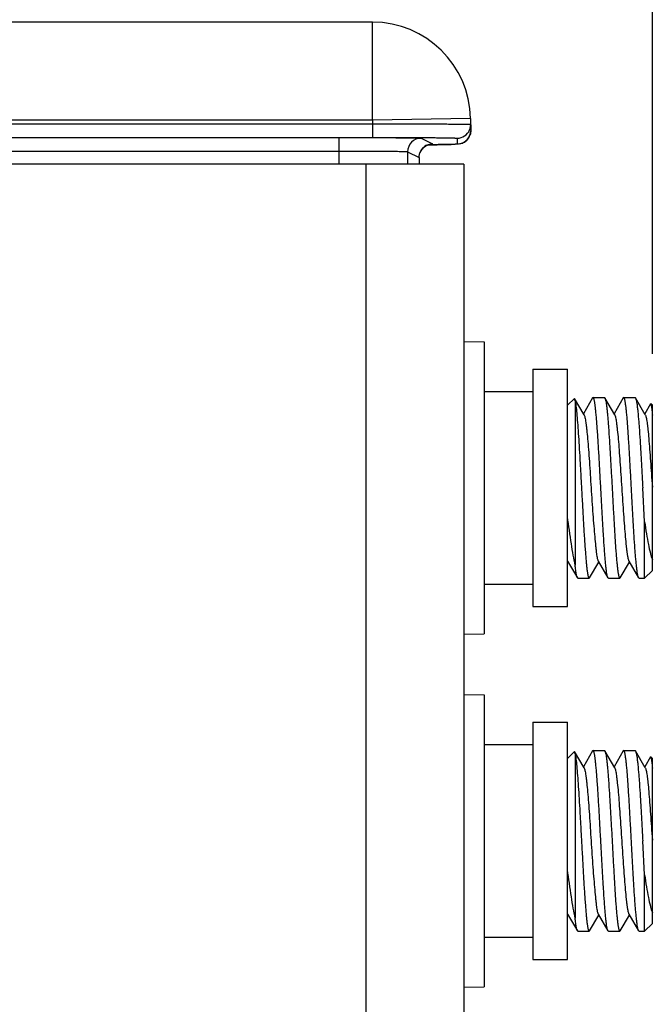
# Model space of a CAD drawing. Header units: inches. Extents: x 0 to 22, y 0 to 17.
# Tile 10 of 40: x 10.1 to 10.7, y 7.7 to 8.7. Entities that reach past the tile are written whole.
import ezdxf

# ---------------------------------------------------------------- set-up
doc = ezdxf.new("R2010")
doc.units = ezdxf.units.IN
doc.header["$LTSCALE"] = 1.21
doc.header["$MEASUREMENT"] = 0
doc.layers.get('0').update_dxf_attribs({"linetype": 'CONTINUOUS'})
doc.layers.add('DIMENSIONS', color=7, linetype='CONTINUOUS')
doc.styles.get("Standard").update_dxf_attribs({"font": 'txt', "width": 0.8})
doc.dimstyles.new('DIMSTYLE_2', dxfattribs={"dimtxt": 0.125, "dimasz": 0.18, "dimexe": 0.125, "dimexo": 0.0625, "dimgap": 0.0625, "dimtad": 0, "dimtih": 1, "dimtoh": 1, "dimzin": 4, "dimdsep": 46, "dimtxsty": 'STANDARD', "dimblk": '_FILLED', "dimblk1": '_FILLED', "dimblk2": '_FILLED', "dimcen": 0.09, "dimazin": 1, "dimtp": 0.01, "dimtm": 0.01, "dimtfac": 1, "dimtofl": 0, "dimtmove": 0, "dimatfit": 3, "dimldrblk": '_FILLED', "dimfxl": 1, "dimtolj": 1, "dimtzin": 4, "dimarcsym": 0})

# ---------------------------------------------------------------- blocks, each defined once
blk = doc.blocks.new('_FILLED')
at = {"color": 0, "linetype": 'BYBLOCK'}
blk.add_solid([(0, 0), (-1, 0.1736), (-1, -0.1736)], dxfattribs=at)
blk = doc.blocks.new('*D10')
at = {"layer": 'DIMENSIONS', "color": 2, "linetype": 'CONTINUOUS'}
for p, q in [((7.6199, 6.6455), (7.6199, 9.535)), ((10.7282, 8.3217), (10.7282, 9.535)), ((7.6199, 9.41), (8.2991, 9.41)), ((10.7282, 9.41), (10.0491, 9.41))]:
    blk.add_line(p, q, dxfattribs=at)
at = {"layer": 'DIMENSIONS', "color": 2, "linetype": 'CONTINUOUS', "xscale": 0.18, "yscale": 0.18, "zscale": 0.18, "rotation": 180}
blk.add_blockref('_FILLED', (7.6199, 9.41), dxfattribs=at)
at = {"layer": 'DIMENSIONS', "color": 2, "linetype": 'CONTINUOUS', "xscale": 0.18, "yscale": 0.18, "zscale": 0.18}
blk.add_blockref('_FILLED', (10.7282, 9.41), dxfattribs=at)
at = {"layer": 'DIMENSIONS', "color": 2, "linetype": 'CONTINUOUS', "insert": (9.1741, 9.4725), "char_height": 0.125, "width": 1.625, "attachment_point": 2, "line_spacing_factor": 0.9}
blk.add_mtext('8X 3.108{\\ftxt.shx;\\W1.000000;\\H0.125000; }[78.95]', dxfattribs=at)

msp = doc.modelspace()

# ---------------------------------------------------------------- linework, layer by layer
at = {"color": 7, "linetype": 'CONTINUOUS'}
for p, q in [((10.4427, 8.66), (9.7888, 8.66)), ((10.4427, 8.56), (10.4427, 8.66)), ((10.4427, 8.56), (9.7695, 8.56)), ((9.9336, 8.5562), (10.4427, 8.5562)), ((10.5426, 8.5617), (10.4427, 8.56)), ((10.4427, 8.56), (10.4427, 8.5562)), ((10.4427, 8.5562), (10.4427, 8.5424)), ((10.5427, 8.5557), (10.5417, 8.5501)), ((10.5426, 8.5617), (10.5429, 8.5496)), ((9.9336, 8.5424), (10.4427, 8.5424)), ((10.4085, 8.515), (10.4085, 8.5423)), ((10.4427, 8.5424), (10.4509, 8.5424)), ((10.4428, 8.5423), (10.4545, 8.5422)), ((10.4923, 8.5416), (10.504, 8.5358)), ((10.5025, 8.535), (10.4996, 8.535)), ((10.504, 8.5358), (10.5022, 8.5356)), ((10.5038, 8.535), (10.5025, 8.535)), ((10.529, 8.5416), (10.5291, 8.5355)), ((9.9337, 8.5285), (10.4085, 8.5285)), ((10.4785, 8.5278), (10.4785, 8.515)), ((10.4785, 8.5278), (10.4902, 8.522)), ((10.4902, 8.522), (10.4902, 8.515)), ((10.4902, 8.522), (10.4902, 8.515)), ((10.4902, 8.522), (10.4902, 8.522)), ((10.5359, 8.3342), (10.5567, 8.3338)), ((10.5567, 8.3338), (10.5567, 8.0361)), ((10.6061, 8.306), (10.6416, 8.306)), ((10.6061, 8.306), (10.6061, 8.0639)), ((10.6416, 8.0639), (10.6416, 8.306)), ((10.5567, 8.2834), (10.6061, 8.2834)), ((10.6416, 8.2692), (10.6486, 8.2762)), ((10.6489, 8.2761), (10.6486, 8.2762)), ((10.6585, 8.2596), (10.6489, 8.2761)), ((10.6494, 8.2737), (10.6489, 8.2761)), ((10.6673, 8.2767), (10.6579, 8.2605)), ((10.6678, 8.2771), (10.6673, 8.2767)), ((10.6678, 8.2771), (10.6793, 8.2771)), ((10.6793, 8.2771), (10.6798, 8.2767)), ((10.6898, 8.2595), (10.6798, 8.2767)), ((10.6986, 8.2767), (10.6892, 8.2605)), ((10.699, 8.2771), (10.6985, 8.2767)), ((10.699, 8.2771), (10.7106, 8.2771)), ((10.7106, 8.2771), (10.711, 8.2767)), ((10.721, 8.2596), (10.711, 8.2767)), ((10.6494, 8.2737), (10.6494, 8.1061)), ((10.7263, 8.2707), (10.7204, 8.2605)), ((10.7263, 8.2707), (10.7266, 8.2708)), ((10.7282, 8.2692), (10.7266, 8.2708)), ((10.7282, 8.1007), (10.7282, 8.2692)), ((10.7203, 8.1505), (10.7184, 8.185)), ((10.7203, 8.0928), (10.7203, 8.1505)), ((10.6416, 8.1107), (10.6417, 8.1104)), ((10.6416, 8.1081), (10.6423, 8.1094)), ((10.6417, 8.1104), (10.6517, 8.0932)), ((10.6642, 8.0932), (10.6735, 8.1094)), ((10.673, 8.1104), (10.6829, 8.0932)), ((10.6954, 8.0932), (10.7048, 8.1094)), ((10.7042, 8.1104), (10.7142, 8.0932)), ((10.6521, 8.0928), (10.6517, 8.0932)), ((10.6637, 8.0928), (10.6642, 8.0932)), ((10.6834, 8.0928), (10.6829, 8.0932)), ((10.695, 8.0928), (10.6954, 8.0932)), ((10.7146, 8.0928), (10.7142, 8.0932)), ((10.7282, 8.1007), (10.7203, 8.0928)), ((10.6061, 8.0865), (10.5567, 8.0865)), ((10.6522, 8.0928), (10.6637, 8.0928)), ((10.6834, 8.0928), (10.695, 8.0928)), ((10.7147, 8.0928), (10.7203, 8.0928)), ((10.6061, 8.0639), (10.6416, 8.0639)), ((10.5359, 8.0357), (10.5567, 8.0361)), ((10.5359, 7.9742), (10.5567, 7.9738)), ((10.5567, 7.9738), (10.5567, 7.6761)), ((10.6061, 7.946), (10.6416, 7.946)), ((10.6061, 7.946), (10.6061, 7.7039)), ((10.6416, 7.7039), (10.6416, 7.946)), ((10.5567, 7.9234), (10.6061, 7.9234)), ((10.6416, 7.9092), (10.6486, 7.9162)), ((10.6489, 7.9161), (10.6486, 7.9162)), ((10.6585, 7.8996), (10.6489, 7.9161)), ((10.6494, 7.9137), (10.6489, 7.9161)), ((10.6494, 7.9137), (10.6494, 7.7461)), ((10.6673, 7.9167), (10.6579, 7.9005)), ((10.6678, 7.9171), (10.6673, 7.9167)), ((10.6678, 7.9171), (10.6793, 7.9171)), ((10.6793, 7.9171), (10.6798, 7.9167)), ((10.6898, 7.8995), (10.6798, 7.9167)), ((10.6986, 7.9167), (10.6892, 7.9005)), ((10.699, 7.9171), (10.6985, 7.9167)), ((10.699, 7.9171), (10.7106, 7.9171)), ((10.7106, 7.9171), (10.711, 7.9167)), ((10.721, 7.8996), (10.711, 7.9167)), ((10.7263, 7.9107), (10.7204, 7.9005)), ((10.7263, 7.9107), (10.7266, 7.9108)), ((10.7282, 7.9092), (10.7266, 7.9108)), ((10.7282, 7.7407), (10.7282, 7.9092)), ((10.7203, 7.7905), (10.7184, 7.825)), ((10.7203, 7.7328), (10.7203, 7.7905)), ((10.6416, 7.7507), (10.6417, 7.7504)), ((10.6416, 7.7481), (10.6423, 7.7494)), ((10.6417, 7.7504), (10.6517, 7.7332)), ((10.6642, 7.7332), (10.6735, 7.7494)), ((10.673, 7.7504), (10.6829, 7.7332)), ((10.6954, 7.7332), (10.7048, 7.7494)), ((10.7042, 7.7504), (10.7142, 7.7332)), ((10.6521, 7.7328), (10.6517, 7.7332)), ((10.6522, 7.7328), (10.6637, 7.7328)), ((10.6637, 7.7328), (10.6642, 7.7332)), ((10.6834, 7.7328), (10.6829, 7.7332)), ((10.6834, 7.7328), (10.695, 7.7328)), ((10.695, 7.7328), (10.6954, 7.7332)), ((10.7146, 7.7328), (10.7142, 7.7332)), ((10.7147, 7.7328), (10.7203, 7.7328)), ((10.7282, 7.7407), (10.7203, 7.7328)), ((10.6061, 7.7265), (10.5567, 7.7265)), ((10.6061, 7.7039), (10.6416, 7.7039)), ((10.5359, 7.6757), (10.5567, 7.6761))]:
    msp.add_line(p, q, dxfattribs=at)
at = {"color": 3, "linetype": 'CONTINUOUS'}
for p, q in [((10.5359, 8.515), (9.9599, 8.515)), ((10.4359, 8.515), (10.4359, 5.336)), ((10.5359, 8.515), (10.5359, 5.336))]:
    msp.add_line(p, q, dxfattribs=at)
at = {"color": 7, "linetype": 'CONTINUOUS'}
for points in [[(10.5365, 8.5377), (10.5391, 8.5398), (10.5413, 8.5429), (10.5426, 8.5468), (10.5429, 8.5496)], [(10.4902, 8.522), (10.4903, 8.5234), (10.4911, 8.5268), (10.4926, 8.5297), (10.4947, 8.5321), (10.4971, 8.5339), (10.4994, 8.535)], [(10.4994, 8.535), (10.5013, 8.5355), (10.5022, 8.5356), (10.5024, 8.5356)], [(10.4995, 8.535), (10.5019, 8.535), (10.5054, 8.535), (10.5086, 8.535), (10.5115, 8.5351), (10.5143, 8.5351), (10.5168, 8.5351), (10.519, 8.5352), (10.521, 8.5352), (10.5228, 8.5352)], [(10.5316, 8.5358), (10.5338, 8.5364), (10.5365, 8.5377)]]:
    msp.add_lwpolyline(points, dxfattribs=at)
for centre, radius, start, end in [((10.4427, 8.56), 0.1, 1, 90), ((10.529, 8.5554), 0.0138, 270.0054, 337.3547), ((10.5292, 8.5493), 0.0137, 335.9462, 342.0935), ((10.4923, 8.5278), 0.0138, 90.014, 179.993), ((10.5292, 8.5491), 0.0136, 291.9818, 294.1121), ((10.529, 8.5494), 0.0139, 315.9552, 335.8572), ((10.5038, 8.5221), 0.0136, 155.131, 158.4595), ((10.5041, 8.5219), 0.0139, 137.5058, 155.0697), ((10.5039, 8.522), 0.0137, 133.8316, 137.4644), ((10.504, 8.5219), 0.0139, 114.4638, 133.7693), ((10.5039, 8.5221), 0.0136, 111.1816, 114.3852)]:
    msp.add_arc(centre, radius, start, end, dxfattribs=at)
for points, knots in [([(10.4427, 8.5562), (10.4492, 8.5562), (10.462, 8.5562), (10.4805, 8.5562), (10.4951, 8.5562), (10.506, 8.5562), (10.5132, 8.5561), (10.5198, 8.5561), (10.5256, 8.556), (10.5306, 8.556), (10.5348, 8.5559), (10.5378, 8.5559), (10.5397, 8.5558), (10.5407, 8.5558), (10.5416, 8.5558), (10.5422, 8.5558), (10.5425, 8.5557), (10.5427, 8.5557), (10.5427, 8.5557)], [0, 0, 0, 0, 0.194983, 0.382528, 0.555407, 0.634234, 0.706957, 0.772868, 0.831336, 0.881796, 0.92376, 0.956828, 0.969924, 0.980684, 0.989083, 0.995104, 0.998736, 1, 1, 1, 1]), ([(10.4509, 8.5424), (10.4561, 8.5424), (10.4662, 8.5424), (10.4809, 8.5423), (10.4942, 8.5422), (10.5043, 8.5422), (10.5114, 8.5421), (10.5159, 8.542), (10.5197, 8.542), (10.5229, 8.5419), (10.5252, 8.5419), (10.5266, 8.5418), (10.5274, 8.5418), (10.5281, 8.5417), (10.5286, 8.5417), (10.5288, 8.5417), (10.529, 8.5417), (10.529, 8.5416)], [0, 0, 0, 0, 0.199842, 0.389399, 0.562219, 0.712418, 0.777405, 0.83489, 0.884387, 0.925473, 0.957801, 0.970594, 0.981102, 0.989303, 0.995184, 0.998738, 1, 1, 1, 1]), ([(10.4545, 8.5422), (10.4572, 8.5422), (10.4624, 8.5422), (10.4697, 8.5421), (10.4761, 8.542), (10.4815, 8.542), (10.4859, 8.5419), (10.4888, 8.5418), (10.4905, 8.5417), (10.4914, 8.5417), (10.4919, 8.5417), (10.4922, 8.5416), (10.4923, 8.5416)], [0, 0, 0, 0, 0.215721, 0.41031, 0.580887, 0.724936, 0.840329, 0.925368, 0.9561, 0.978822, 0.993458, 1, 1, 1, 1]), ([(10.5291, 8.5355), (10.5291, 8.5355), (10.5289, 8.5355), (10.5286, 8.5354), (10.5281, 8.5354), (10.5274, 8.5354), (10.5264, 8.5353), (10.5248, 8.5353), (10.5223, 8.5352), (10.5186, 8.5352), (10.5143, 8.5351), (10.5093, 8.535), (10.5057, 8.535), (10.5038, 8.535)], [0, 0, 0, 0, 0.004336, 0.016713, 0.037238, 0.065877, 0.102576, 0.147248, 0.26007, 0.403268, 0.575477, 0.77503, 1, 1, 1, 1]), ([(10.4085, 8.5285), (10.413, 8.5285), (10.4219, 8.5285), (10.4347, 8.5285), (10.4465, 8.5284), (10.457, 8.5283), (10.4646, 8.5283), (10.4697, 8.5282), (10.4726, 8.5281), (10.475, 8.528), (10.4768, 8.528), (10.4778, 8.5279), (10.4784, 8.5279), (10.4785, 8.5278)], [0, 0, 0, 0, 0.192887, 0.378577, 0.550072, 0.700902, 0.825384, 0.876235, 0.918832, 0.952774, 0.977747, 0.993526, 1, 1, 1, 1]), ([(10.6756, 8.185), (10.6753, 8.191), (10.6746, 8.2027), (10.6737, 8.2198), (10.6729, 8.2333), (10.6722, 8.2432), (10.6717, 8.2499), (10.6712, 8.256), (10.6707, 8.2613), (10.6703, 8.266), (10.6698, 8.2693), (10.6695, 8.2716), (10.6693, 8.2731), (10.669, 8.2743), (10.6688, 8.2753), (10.6685, 8.276), (10.6683, 8.2765), (10.6681, 8.2768), (10.668, 8.277), (10.6679, 8.2771), (10.6678, 8.2771)], [0, 0, 0, 0, 0.194041, 0.380635, 0.552657, 0.631114, 0.703522, 0.769185, 0.827483, 0.877865, 0.919865, 0.937605, 0.95312, 0.966384, 0.977385, 0.986125, 0.992645, 0.995116, 0.997108, 1, 1, 1, 1]), ([(10.6798, 8.2767), (10.6799, 8.2765), (10.6801, 8.2761), (10.6804, 8.2751), (10.6808, 8.2733), (10.6812, 8.2706), (10.6817, 8.2671), (10.6821, 8.263), (10.6826, 8.2582), (10.683, 8.2528), (10.6837, 8.2444), (10.6844, 8.2328), (10.6853, 8.2178), (10.6862, 8.2017), (10.6869, 8.1906), (10.6872, 8.185)], [0, 0, 0, 0, 0.005971, 0.013907, 0.035799, 0.065709, 0.103454, 0.148752, 0.201233, 0.260467, 0.325956, 0.473447, 0.638746, 0.816259, 1, 1, 1, 1]), ([(10.7068, 8.185), (10.7065, 8.191), (10.7059, 8.2027), (10.7049, 8.2198), (10.7041, 8.2333), (10.7034, 8.2432), (10.703, 8.2499), (10.7025, 8.256), (10.702, 8.2613), (10.7015, 8.266), (10.7011, 8.2693), (10.7007, 8.2716), (10.7005, 8.2731), (10.7003, 8.2743), (10.7, 8.2753), (10.6998, 8.276), (10.6996, 8.2765), (10.6994, 8.2768), (10.6993, 8.277), (10.6991, 8.2771), (10.699, 8.2771)], [0, 0, 0, 0, 0.19404, 0.380633, 0.552655, 0.631113, 0.703521, 0.769183, 0.82748, 0.877862, 0.919863, 0.937604, 0.95312, 0.966384, 0.977384, 0.986125, 0.992645, 0.995116, 0.997108, 1, 1, 1, 1]), ([(10.711, 8.2767), (10.7111, 8.2765), (10.7113, 8.2762), (10.7116, 8.2751), (10.712, 8.2734), (10.7125, 8.2707), (10.7129, 8.2672), (10.7134, 8.2631), (10.7138, 8.2583), (10.7143, 8.2529), (10.7149, 8.2445), (10.7157, 8.2329), (10.7166, 8.2179), (10.7175, 8.2017), (10.7181, 8.1906), (10.7184, 8.185)], [0, 0, 0, 0, 0.005842, 0.01365, 0.035312, 0.065029, 0.102622, 0.147808, 0.200219, 0.259422, 0.32492, 0.472534, 0.638069, 0.815898, 1, 1, 1, 1]), ([(10.6494, 8.2737), (10.6496, 8.2729), (10.6499, 8.2712), (10.6505, 8.267), (10.6511, 8.2605), (10.6519, 8.2512), (10.6527, 8.2401), (10.6535, 8.2277), (10.6543, 8.2141), (10.6551, 8.1997), (10.6556, 8.1899), (10.6559, 8.185)], [0, 0, 0, 0, 0.026292, 0.058899, 0.142231, 0.247934, 0.373285, 0.515024, 0.669455, 0.832531, 1, 1, 1, 1]), ([(10.7266, 8.2708), (10.7267, 8.2707), (10.7267, 8.2706), (10.7269, 8.2703), (10.727, 8.2696), (10.7272, 8.2686), (10.7274, 8.2673), (10.7276, 8.2657), (10.7279, 8.263), (10.7281, 8.2607), (10.7282, 8.2592)], [0, 0, 0, 0, 0.014036, 0.034138, 0.093796, 0.180038, 0.292837, 0.431757, 0.59628, 1, 1, 1, 1]), ([(10.6585, 8.2596), (10.6587, 8.2592), (10.659, 8.2583), (10.6594, 8.2566), (10.6599, 8.2543), (10.6603, 8.2515), (10.6608, 8.2481), (10.6614, 8.2425), (10.6622, 8.2344), (10.6631, 8.2236), (10.664, 8.2115), (10.6648, 8.1984), (10.6657, 8.185), (10.6666, 8.1715), (10.6675, 8.1585), (10.6684, 8.1464), (10.6693, 8.1355), (10.6701, 8.1274), (10.6707, 8.1219), (10.6711, 8.1185), (10.6716, 8.1156), (10.672, 8.1133), (10.6724, 8.1118), (10.6727, 8.1109), (10.6729, 8.1105), (10.673, 8.1104)], [0, 0, 0, 0, 0.007783, 0.019416, 0.034909, 0.054183, 0.077114, 0.103532, 0.16591, 0.239249, 0.321185, 0.409033, 0.49987, 0.590714, 0.678555, 0.760516, 0.83392, 0.896299, 0.922708, 0.945659, 0.964979, 0.980528, 0.992202, 0.996578, 1, 1, 1, 1]), ([(10.6898, 8.2595), (10.6899, 8.2592), (10.6903, 8.2583), (10.6907, 8.2565), (10.6912, 8.2542), (10.6916, 8.2514), (10.692, 8.248), (10.6927, 8.2424), (10.6935, 8.2343), (10.6943, 8.2235), (10.6952, 8.2114), (10.6961, 8.1984), (10.697, 8.1849), (10.6979, 8.1715), (10.6988, 8.1585), (10.6997, 8.1464), (10.7005, 8.1356), (10.7013, 8.1275), (10.7019, 8.1219), (10.7024, 8.1185), (10.7028, 8.1157), (10.7033, 8.1134), (10.7037, 8.1117), (10.704, 8.1107), (10.7042, 8.1104)], [0, 0, 0, 0, 0.007907, 0.019659, 0.035278, 0.054667, 0.07768, 0.104134, 0.16652, 0.239869, 0.321748, 0.409463, 0.500159, 0.590848, 0.678562, 0.760415, 0.833692, 0.896062, 0.922516, 0.945511, 0.964851, 0.980406, 0.992114, 1, 1, 1, 1]), ([(10.721, 8.2596), (10.7212, 8.2592), (10.7215, 8.2583), (10.7219, 8.2567), (10.7224, 8.2544), (10.7228, 8.2516), (10.7233, 8.2482), (10.7239, 8.2428), (10.7246, 8.2348), (10.7255, 8.2241), (10.7264, 8.2121), (10.7273, 8.1992), (10.7279, 8.1904), (10.7282, 8.1859)], [0, 0, 0, 0, 0.015595, 0.038864, 0.069822, 0.108311, 0.154079, 0.206809, 0.331387, 0.477955, 0.641827, 0.817762, 1, 1, 1, 1]), ([(10.6559, 8.185), (10.6562, 8.179), (10.6569, 8.1672), (10.6578, 8.1502), (10.6586, 8.1367), (10.6593, 8.1267), (10.6598, 8.12), (10.6603, 8.114), (10.6607, 8.1086), (10.6612, 8.104), (10.6616, 8.1006), (10.662, 8.0983), (10.6622, 8.0969), (10.6625, 8.0957), (10.6627, 8.0947), (10.6629, 8.0939), (10.6632, 8.0934), (10.6633, 8.0931), (10.6635, 8.0929), (10.6636, 8.0928), (10.6637, 8.0928)], [0, 0, 0, 0, 0.19404, 0.380633, 0.552655, 0.631113, 0.703521, 0.769184, 0.82748, 0.877863, 0.919863, 0.937604, 0.95312, 0.966384, 0.977384, 0.986125, 0.992646, 0.995116, 0.997108, 1, 1, 1, 1]), ([(10.6829, 8.0932), (10.6828, 8.0934), (10.6827, 8.0938), (10.6823, 8.0948), (10.682, 8.0966), (10.6815, 8.0993), (10.6811, 8.1027), (10.6806, 8.1069), (10.6802, 8.1117), (10.6797, 8.1171), (10.6791, 8.1254), (10.6783, 8.137), (10.6774, 8.1521), (10.6765, 8.1682), (10.6759, 8.1793), (10.6756, 8.185)], [0, 0, 0, 0, 0.005877, 0.013719, 0.035443, 0.065213, 0.102846, 0.148063, 0.200493, 0.259706, 0.325202, 0.472783, 0.638254, 0.815997, 1, 1, 1, 1]), ([(10.6872, 8.185), (10.6875, 8.179), (10.6881, 8.1672), (10.6891, 8.1502), (10.6899, 8.1367), (10.6905, 8.1267), (10.691, 8.12), (10.6915, 8.114), (10.692, 8.1086), (10.6925, 8.104), (10.6929, 8.1006), (10.6932, 8.0983), (10.6935, 8.0969), (10.6937, 8.0957), (10.694, 8.0947), (10.6942, 8.0939), (10.6944, 8.0934), (10.6946, 8.0931), (10.6947, 8.0929), (10.6949, 8.0928), (10.695, 8.0928)], [0, 0, 0, 0, 0.194039, 0.380631, 0.552654, 0.631111, 0.70352, 0.769183, 0.82748, 0.877862, 0.919863, 0.937604, 0.95312, 0.966384, 0.977384, 0.986125, 0.992645, 0.995116, 0.997108, 1, 1, 1, 1]), ([(10.7142, 8.0932), (10.7141, 8.0934), (10.7139, 8.0938), (10.7136, 8.0948), (10.7132, 8.0966), (10.7128, 8.0993), (10.7123, 8.1028), (10.7119, 8.1069), (10.7114, 8.1117), (10.7109, 8.1171), (10.7103, 8.1255), (10.7095, 8.1371), (10.7086, 8.1521), (10.7077, 8.1682), (10.7071, 8.1793), (10.7068, 8.185)], [0, 0, 0, 0, 0.005941, 0.013847, 0.035684, 0.065549, 0.103258, 0.148528, 0.200992, 0.260217, 0.325707, 0.473228, 0.638584, 0.816172, 1, 1, 1, 1]), ([(10.6494, 8.1061), (10.6488, 8.1095), (10.6474, 8.1168), (10.6447, 8.1332), (10.6429, 8.1463), (10.6416, 8.1554)], [0, 0, 0, 0, 0.207067, 0.446894, 1, 1, 1, 1]), ([(10.7203, 8.1505), (10.7209, 8.1464), (10.7221, 8.1386), (10.724, 8.128), (10.7257, 8.1202), (10.7271, 8.115), (10.7278, 8.1128), (10.7282, 8.1118)], [0, 0, 0, 0, 0.315546, 0.59259, 0.823, 0.918536, 1, 1, 1, 1]), ([(10.6517, 8.0932), (10.6516, 8.0934), (10.6514, 8.0939), (10.6511, 8.0949), (10.6508, 8.0961), (10.6504, 8.0982), (10.6499, 8.1016), (10.6496, 8.1045), (10.6494, 8.1061)], [0, 0, 0, 0, 0.052511, 0.125638, 0.219783, 0.334956, 0.627502, 1, 1, 1, 1]), ([(10.6494, 7.9137), (10.6496, 7.9129), (10.6499, 7.9112), (10.6505, 7.907), (10.6511, 7.9005), (10.6519, 7.8912), (10.6527, 7.8801), (10.6535, 7.8677), (10.6543, 7.8541), (10.6551, 7.8397), (10.6556, 7.8299), (10.6559, 7.825)], [0, 0, 0, 0, 0.026292, 0.058899, 0.142231, 0.247934, 0.373285, 0.515024, 0.669455, 0.832531, 1, 1, 1, 1]), ([(10.6756, 7.825), (10.6753, 7.831), (10.6746, 7.8427), (10.6737, 7.8598), (10.6729, 7.8733), (10.6722, 7.8832), (10.6717, 7.8899), (10.6712, 7.896), (10.6707, 7.9013), (10.6703, 7.906), (10.6698, 7.9093), (10.6695, 7.9116), (10.6693, 7.9131), (10.669, 7.9143), (10.6688, 7.9153), (10.6685, 7.916), (10.6683, 7.9165), (10.6681, 7.9168), (10.668, 7.917), (10.6679, 7.9171), (10.6678, 7.9171)], [0, 0, 0, 0, 0.194041, 0.380635, 0.552657, 0.631114, 0.703522, 0.769185, 0.827483, 0.877865, 0.919865, 0.937605, 0.95312, 0.966384, 0.977385, 0.986125, 0.992645, 0.995116, 0.997108, 1, 1, 1, 1]), ([(10.6798, 7.9167), (10.6799, 7.9165), (10.6801, 7.9161), (10.6804, 7.9151), (10.6808, 7.9133), (10.6812, 7.9106), (10.6817, 7.9071), (10.6821, 7.903), (10.6826, 7.8982), (10.683, 7.8928), (10.6837, 7.8844), (10.6844, 7.8728), (10.6853, 7.8578), (10.6862, 7.8417), (10.6869, 7.8306), (10.6872, 7.825)], [0, 0, 0, 0, 0.005971, 0.013907, 0.035799, 0.065709, 0.103454, 0.148752, 0.201233, 0.260467, 0.325956, 0.473447, 0.638746, 0.816259, 1, 1, 1, 1]), ([(10.7068, 7.825), (10.7065, 7.831), (10.7059, 7.8427), (10.7049, 7.8598), (10.7041, 7.8733), (10.7034, 7.8832), (10.703, 7.8899), (10.7025, 7.896), (10.702, 7.9013), (10.7015, 7.906), (10.7011, 7.9093), (10.7007, 7.9116), (10.7005, 7.9131), (10.7003, 7.9143), (10.7, 7.9153), (10.6998, 7.916), (10.6996, 7.9165), (10.6994, 7.9168), (10.6993, 7.917), (10.6991, 7.9171), (10.699, 7.9171)], [0, 0, 0, 0, 0.19404, 0.380633, 0.552655, 0.631113, 0.703521, 0.769183, 0.82748, 0.877862, 0.919863, 0.937604, 0.95312, 0.966384, 0.977384, 0.986125, 0.992645, 0.995116, 0.997108, 1, 1, 1, 1]), ([(10.711, 7.9167), (10.7111, 7.9165), (10.7113, 7.9162), (10.7116, 7.9151), (10.712, 7.9134), (10.7125, 7.9107), (10.7129, 7.9072), (10.7134, 7.9031), (10.7138, 7.8983), (10.7143, 7.8929), (10.7149, 7.8845), (10.7157, 7.8729), (10.7166, 7.8579), (10.7175, 7.8417), (10.7181, 7.8306), (10.7184, 7.825)], [0, 0, 0, 0, 0.005842, 0.01365, 0.035312, 0.065029, 0.102622, 0.147808, 0.200219, 0.259422, 0.32492, 0.472534, 0.638069, 0.815898, 1, 1, 1, 1]), ([(10.7266, 7.9108), (10.7267, 7.9107), (10.7267, 7.9106), (10.7269, 7.9103), (10.727, 7.9096), (10.7272, 7.9086), (10.7274, 7.9073), (10.7276, 7.9057), (10.7279, 7.903), (10.7281, 7.9007), (10.7282, 7.8992)], [0, 0, 0, 0, 0.014036, 0.034138, 0.093796, 0.180038, 0.292837, 0.431757, 0.59628, 1, 1, 1, 1]), ([(10.6585, 7.8996), (10.6587, 7.8992), (10.659, 7.8983), (10.6594, 7.8966), (10.6599, 7.8943), (10.6603, 7.8915), (10.6608, 7.8881), (10.6614, 7.8825), (10.6622, 7.8744), (10.6631, 7.8636), (10.664, 7.8515), (10.6648, 7.8384), (10.6657, 7.825), (10.6666, 7.8115), (10.6675, 7.7985), (10.6684, 7.7864), (10.6693, 7.7755), (10.6701, 7.7674), (10.6707, 7.7619), (10.6711, 7.7585), (10.6716, 7.7556), (10.672, 7.7533), (10.6724, 7.7518), (10.6727, 7.7509), (10.6729, 7.7505), (10.673, 7.7504)], [0, 0, 0, 0, 0.007783, 0.019416, 0.034909, 0.054183, 0.077114, 0.103532, 0.16591, 0.239249, 0.321185, 0.409033, 0.49987, 0.590714, 0.678555, 0.760516, 0.83392, 0.896299, 0.922708, 0.945659, 0.964979, 0.980528, 0.992202, 0.996578, 1, 1, 1, 1]), ([(10.6898, 7.8995), (10.6899, 7.8992), (10.6903, 7.8983), (10.6907, 7.8965), (10.6912, 7.8942), (10.6916, 7.8914), (10.692, 7.888), (10.6927, 7.8824), (10.6935, 7.8743), (10.6943, 7.8635), (10.6952, 7.8514), (10.6961, 7.8384), (10.697, 7.8249), (10.6979, 7.8115), (10.6988, 7.7985), (10.6997, 7.7864), (10.7005, 7.7756), (10.7013, 7.7675), (10.7019, 7.7619), (10.7024, 7.7585), (10.7028, 7.7557), (10.7033, 7.7534), (10.7037, 7.7517), (10.704, 7.7507), (10.7042, 7.7504)], [0, 0, 0, 0, 0.007907, 0.019659, 0.035278, 0.054667, 0.07768, 0.104134, 0.16652, 0.239869, 0.321748, 0.409463, 0.500159, 0.590848, 0.678562, 0.760415, 0.833692, 0.896062, 0.922516, 0.945511, 0.964851, 0.980406, 0.992114, 1, 1, 1, 1]), ([(10.721, 7.8996), (10.7212, 7.8992), (10.7215, 7.8983), (10.7219, 7.8967), (10.7224, 7.8944), (10.7228, 7.8916), (10.7233, 7.8882), (10.7239, 7.8828), (10.7246, 7.8748), (10.7255, 7.8641), (10.7264, 7.8521), (10.7273, 7.8392), (10.7279, 7.8304), (10.7282, 7.8259)], [0, 0, 0, 0, 0.015595, 0.038864, 0.069822, 0.108311, 0.154079, 0.206809, 0.331387, 0.477955, 0.641827, 0.817762, 1, 1, 1, 1]), ([(10.6559, 7.825), (10.6562, 7.819), (10.6569, 7.8072), (10.6578, 7.7902), (10.6586, 7.7767), (10.6593, 7.7667), (10.6598, 7.76), (10.6603, 7.754), (10.6607, 7.7486), (10.6612, 7.744), (10.6616, 7.7406), (10.662, 7.7383), (10.6622, 7.7369), (10.6625, 7.7357), (10.6627, 7.7347), (10.6629, 7.7339), (10.6632, 7.7334), (10.6633, 7.7331), (10.6635, 7.7329), (10.6636, 7.7328), (10.6637, 7.7328)], [0, 0, 0, 0, 0.19404, 0.380633, 0.552655, 0.631113, 0.703521, 0.769184, 0.82748, 0.877863, 0.919863, 0.937604, 0.95312, 0.966384, 0.977384, 0.986125, 0.992646, 0.995116, 0.997108, 1, 1, 1, 1]), ([(10.6829, 7.7332), (10.6828, 7.7334), (10.6827, 7.7338), (10.6823, 7.7348), (10.682, 7.7366), (10.6815, 7.7393), (10.6811, 7.7427), (10.6806, 7.7469), (10.6802, 7.7517), (10.6797, 7.7571), (10.6791, 7.7654), (10.6783, 7.777), (10.6774, 7.7921), (10.6765, 7.8082), (10.6759, 7.8193), (10.6756, 7.825)], [0, 0, 0, 0, 0.005877, 0.013719, 0.035443, 0.065213, 0.102846, 0.148063, 0.200493, 0.259706, 0.325202, 0.472783, 0.638254, 0.815997, 1, 1, 1, 1]), ([(10.6872, 7.825), (10.6875, 7.819), (10.6881, 7.8072), (10.6891, 7.7902), (10.6899, 7.7767), (10.6905, 7.7667), (10.691, 7.76), (10.6915, 7.754), (10.692, 7.7486), (10.6925, 7.744), (10.6929, 7.7406), (10.6932, 7.7383), (10.6935, 7.7369), (10.6937, 7.7357), (10.694, 7.7347), (10.6942, 7.7339), (10.6944, 7.7334), (10.6946, 7.7331), (10.6947, 7.7329), (10.6949, 7.7328), (10.695, 7.7328)], [0, 0, 0, 0, 0.194039, 0.380631, 0.552654, 0.631111, 0.70352, 0.769183, 0.82748, 0.877862, 0.919863, 0.937604, 0.95312, 0.966384, 0.977384, 0.986125, 0.992645, 0.995116, 0.997108, 1, 1, 1, 1]), ([(10.7142, 7.7332), (10.7141, 7.7334), (10.7139, 7.7338), (10.7136, 7.7348), (10.7132, 7.7366), (10.7128, 7.7393), (10.7123, 7.7428), (10.7119, 7.7469), (10.7114, 7.7517), (10.7109, 7.7571), (10.7103, 7.7655), (10.7095, 7.7771), (10.7086, 7.7921), (10.7077, 7.8082), (10.7071, 7.8193), (10.7068, 7.825)], [0, 0, 0, 0, 0.005941, 0.013847, 0.035684, 0.065549, 0.103258, 0.148528, 0.200992, 0.260217, 0.325707, 0.473228, 0.638584, 0.816172, 1, 1, 1, 1]), ([(10.6494, 7.7461), (10.6488, 7.7495), (10.6474, 7.7568), (10.6447, 7.7732), (10.6429, 7.7863), (10.6416, 7.7954)], [0, 0, 0, 0, 0.207067, 0.446894, 1, 1, 1, 1]), ([(10.7203, 7.7905), (10.7209, 7.7864), (10.7221, 7.7786), (10.724, 7.768), (10.7257, 7.7602), (10.7271, 7.755), (10.7278, 7.7528), (10.7282, 7.7518)], [0, 0, 0, 0, 0.315546, 0.59259, 0.823, 0.918536, 1, 1, 1, 1]), ([(10.6517, 7.7332), (10.6516, 7.7334), (10.6514, 7.7339), (10.6511, 7.7349), (10.6508, 7.7361), (10.6504, 7.7382), (10.6499, 7.7416), (10.6496, 7.7445), (10.6494, 7.7461)], [0, 0, 0, 0, 0.052511, 0.125638, 0.219783, 0.334956, 0.627502, 1, 1, 1, 1])]:
    msp.add_open_spline(points, degree=3, knots=knots, dxfattribs=at)
for points in [[(10.5429, 8.5496), (10.5429, 8.548), (10.5426, 8.5465), (10.5422, 8.5451)], [(10.499, 8.5348), (10.5006, 8.5354), (10.5023, 8.5358), (10.504, 8.5358)], [(10.5342, 8.5365), (10.5326, 8.5359), (10.5308, 8.5355), (10.5291, 8.5355)], [(10.539, 8.5397), (10.5378, 8.5385), (10.5363, 8.5374), (10.5347, 8.5367)], [(10.4902, 8.522), (10.4902, 8.5237), (10.4905, 8.5254), (10.4912, 8.527)]]:
    msp.add_open_spline(points, degree=3, dxfattribs=at)

# ---------------------------------------------------------------- dimensions: what is measured, and where the dimension line sits
at = {"layer": 'DIMENSIONS', "color": 2, "linetype": 'CONTINUOUS'}
dim = msp.add_linear_dim(base=(10.7282, 9.41), p1=(7.6199, 6.583), p2=(10.7282, 8.2592), text='8X <>', dimstyle='DIMSTYLE_2', dxfattribs=at)
dim.commit()
dim.dimension.update_dxf_attribs({"geometry": '*D10', "text_midpoint": (9.1741, 9.41), "dimtype": 160})

doc.saveas('drawing.dxf')
